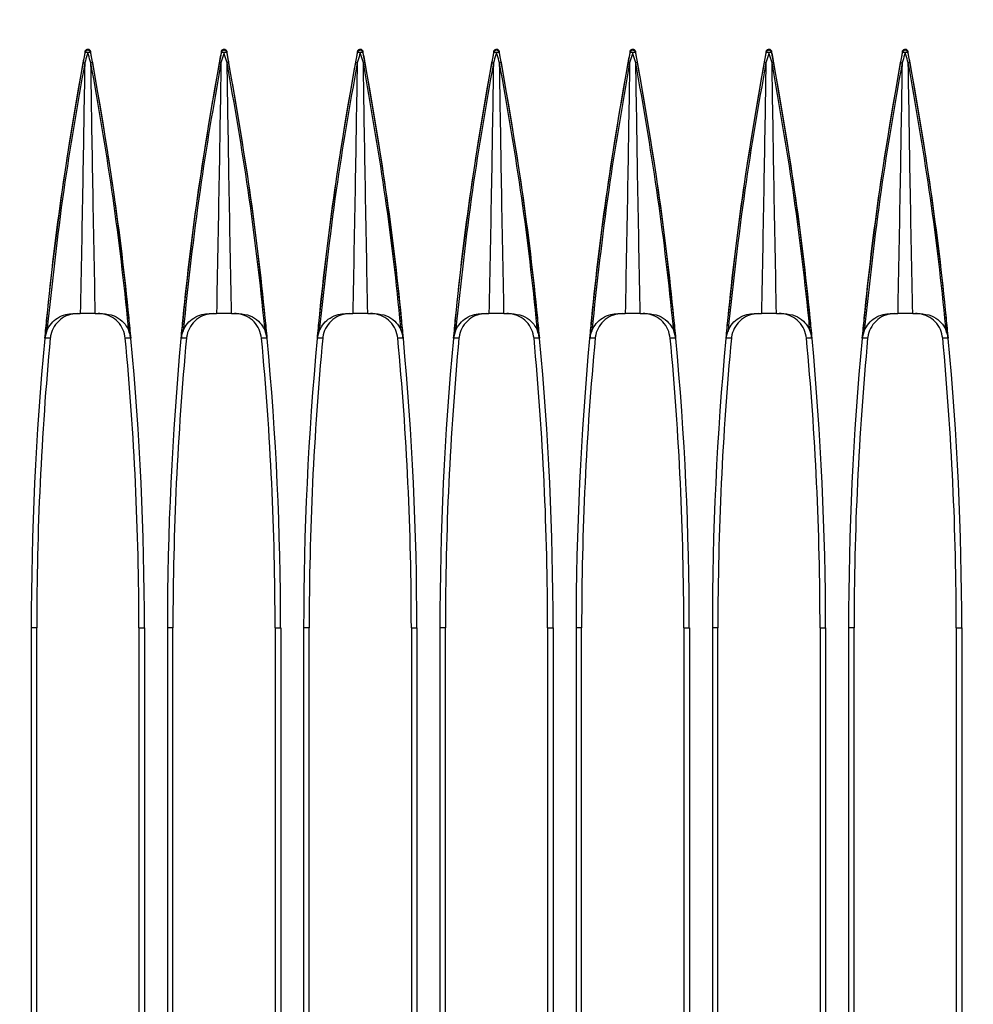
# Model space of a CAD drawing. Header units: millimetres. Extents: x 25 to 1935, y 715 to 2336.
# Tile 146 of 252: x 1328 to 1342, y 1004 to 1018. Entities that reach past the tile are written whole.
import ezdxf

# ---------------------------------------------------------------- set-up
doc = ezdxf.new("R2010")
doc.units = ezdxf.units.MM
doc.header["$LTSCALE"] = 2
doc.layers.get('0').update_dxf_attribs({"color": 2})
doc.styles.add('FS2312', font='simsun.ttf', dxfattribs={"width": 0.8})
doc.dimstyles.new('STANDARD$0', dxfattribs={"dimtxt": 3.5, "dimasz": 3, "dimexe": 1.5, "dimexo": 0.5, "dimgap": 1.5, "dimtad": 1, "dimdec": 1, "dimlfac": 5, "dimdsep": 46, "dimtxsty": 'FS2312', "dimblk1": 'OPEN', "dimblk2": 'OPEN', "dimsah": 1, "dimcen": 0, "dimclrd": 4, "dimclre": 4, "dimclrt": 4, "dimadec": 0, "dimazin": 0, "dimtfac": 1, "dimtdec": 1, "dimtmove": 1, "dimatfit": 0, "dimldrblk": 'OPEN', "dimfxl": 1, "dimtolj": 1, "dimtzin": 0, "dimlwd": 18, "dimlwe": 18, "dimarcsym": 1})

# ---------------------------------------------------------------- blocks, each defined once
blk = doc.blocks.new('_OPEN')
at = {"color": 0}
for p, q in [((-0.966, 0.259), (0, 0)), ((0, 0), (-1, 0)), ((0, 0), (-0.966, -0.259))]:
    blk.add_line(p, q, dxfattribs=at)
blk = doc.blocks.new('*D46')
at = {"color": 4, "lineweight": 18, "transparency": 16777216}
for p, q in [((1275.228, 1018.123), (1275.228, 1070.112)), ((1397.628, 1018.515), (1397.628, 1070.112)), ((1278.228, 1068.612), (1394.628, 1068.612))]:
    blk.add_line(p, q, dxfattribs=at)
at = {"layer": 'Defpoints', "color": 0, "transparency": 16777216}
for p in [(1397.628, 1068.612), (1397.628, 1018.015), (1275.228, 1017.623)]:
    blk.add_point(p, dxfattribs=at)
at = {"color": 4, "lineweight": 18, "transparency": 16777216, "xscale": 3, "yscale": 3, "zscale": 3, "rotation": 180}
blk.add_blockref('_OPEN', (1275.228, 1068.612), dxfattribs=at)
at = {"color": 4, "lineweight": 18, "transparency": 16777216, "xscale": 3, "yscale": 3, "zscale": 3}
blk.add_blockref('_OPEN', (1397.628, 1068.612), dxfattribs=at)
at = {"color": 4, "transparency": 16777216, "insert": (1336.428, 1071.862), "char_height": 3.5, "attachment_point": 5, "style": 'FS2312'}
blk.add_mtext('\\A1;612', dxfattribs=at)

msp = doc.modelspace()

# ---------------------------------------------------------------- linework, layer by layer
at = {"color": 2, "linetype": 'Continuous', "lineweight": 30}
for p, q in [((1329.389, 1017.655), (1329.389, 1017.67)), ((1329.467, 1017.67), (1329.467, 1017.655)), ((1331.389, 1017.655), (1331.389, 1017.67)), ((1331.467, 1017.67), (1331.467, 1017.655)), ((1333.389, 1017.655), (1333.389, 1017.67)), ((1333.467, 1017.67), (1333.467, 1017.655)), ((1335.389, 1017.655), (1335.389, 1017.67)), ((1335.467, 1017.67), (1335.467, 1017.655)), ((1337.389, 1017.655), (1337.389, 1017.67)), ((1337.467, 1017.67), (1337.467, 1017.655)), ((1339.389, 1017.655), (1339.389, 1017.67)), ((1339.467, 1017.67), (1339.467, 1017.655)), ((1341.389, 1017.655), (1341.389, 1017.67)), ((1341.467, 1017.67), (1341.467, 1017.655)), ((1329.21, 1013.82), (1329.318, 1013.82)), ((1329.538, 1013.82), (1329.646, 1013.82)), ((1331.21, 1013.82), (1331.318, 1013.82)), ((1331.538, 1013.82), (1331.646, 1013.82)), ((1333.21, 1013.82), (1333.318, 1013.82)), ((1333.538, 1013.82), (1333.646, 1013.82)), ((1335.21, 1013.82), (1335.318, 1013.82)), ((1335.538, 1013.82), (1335.646, 1013.82)), ((1337.21, 1013.82), (1337.318, 1013.82)), ((1337.538, 1013.82), (1337.646, 1013.82)), ((1339.21, 1013.82), (1339.318, 1013.82)), ((1339.538, 1013.82), (1339.646, 1013.82)), ((1341.21, 1013.82), (1341.318, 1013.82)), ((1341.538, 1013.82), (1341.646, 1013.82)), ((1328.597, 1009.204), (1328.597, 918.637)), ((1328.678, 1009.204), (1328.597, 1009.204)), ((1328.678, 990.62), (1328.678, 1009.204)), ((1330.178, 1009.204), (1330.26, 1009.204)), ((1330.178, 1009.204), (1330.178, 990.62)), ((1330.26, 1009.204), (1330.26, 918.637)), ((1330.597, 1009.204), (1330.597, 918.637)), ((1330.678, 1009.204), (1330.597, 1009.204)), ((1330.678, 990.62), (1330.678, 1009.204)), ((1332.178, 1009.204), (1332.26, 1009.204)), ((1332.178, 1009.204), (1332.178, 990.62)), ((1332.26, 1009.204), (1332.26, 918.637)), ((1332.597, 1009.204), (1332.597, 918.637)), ((1332.678, 1009.204), (1332.597, 1009.204)), ((1332.678, 990.62), (1332.678, 1009.204)), ((1334.178, 1009.204), (1334.26, 1009.204)), ((1334.178, 1009.204), (1334.178, 990.62)), ((1334.26, 1009.204), (1334.26, 918.637)), ((1334.597, 1009.204), (1334.597, 918.637)), ((1334.678, 1009.204), (1334.597, 1009.204)), ((1334.678, 990.62), (1334.678, 1009.204)), ((1336.178, 1009.204), (1336.26, 1009.204)), ((1336.178, 1009.204), (1336.178, 990.62)), ((1336.26, 1009.204), (1336.26, 918.637)), ((1336.597, 1009.204), (1336.597, 918.637)), ((1336.678, 1009.204), (1336.597, 1009.204)), ((1336.678, 990.62), (1336.678, 1009.204)), ((1338.178, 1009.204), (1338.26, 1009.204)), ((1338.178, 1009.204), (1338.178, 990.62)), ((1338.26, 1009.204), (1338.26, 918.637)), ((1338.597, 1009.204), (1338.597, 918.637)), ((1338.678, 1009.204), (1338.597, 1009.204)), ((1338.678, 990.62), (1338.678, 1009.204)), ((1340.178, 1009.204), (1340.26, 1009.204)), ((1340.178, 1009.204), (1340.178, 990.62)), ((1340.26, 1009.204), (1340.26, 918.637)), ((1340.597, 1009.204), (1340.597, 918.637)), ((1340.678, 1009.204), (1340.597, 1009.204)), ((1340.678, 990.62), (1340.678, 1009.204)), ((1342.178, 1009.204), (1342.26, 1009.204)), ((1342.178, 1009.204), (1342.178, 990.62)), ((1342.26, 1009.204), (1342.26, 918.637))]:
    msp.add_line(p, q, dxfattribs=at)
at = {"color": 2, "linetype": 'Continuous', "lineweight": 30, "flags": 128}
for points in [[(1328.877, 1013.458), (1328.838, 1013.458), (1328.8, 1013.458), (1328.799, 1013.458)], [(1330.058, 1013.458), (1330.057, 1013.458), (1330.018, 1013.458), (1329.979, 1013.458)], [(1330.877, 1013.458), (1330.838, 1013.458), (1330.8, 1013.458), (1330.799, 1013.458)], [(1332.058, 1013.458), (1332.057, 1013.458), (1332.018, 1013.458), (1331.979, 1013.458)], [(1332.877, 1013.458), (1332.838, 1013.458), (1332.8, 1013.458), (1332.799, 1013.458)], [(1334.058, 1013.458), (1334.057, 1013.458), (1334.018, 1013.458), (1333.979, 1013.458)], [(1334.877, 1013.458), (1334.838, 1013.458), (1334.8, 1013.458), (1334.799, 1013.458)], [(1336.058, 1013.458), (1336.057, 1013.458), (1336.018, 1013.458), (1335.979, 1013.458)], [(1336.877, 1013.458), (1336.838, 1013.458), (1336.8, 1013.458), (1336.799, 1013.458)], [(1338.058, 1013.458), (1338.057, 1013.458), (1338.018, 1013.458), (1337.979, 1013.458)], [(1338.877, 1013.458), (1338.838, 1013.458), (1338.8, 1013.458), (1338.799, 1013.458)], [(1340.058, 1013.458), (1340.057, 1013.458), (1340.018, 1013.458), (1339.979, 1013.458)], [(1340.877, 1013.458), (1340.838, 1013.458), (1340.8, 1013.458), (1340.799, 1013.458)], [(1342.058, 1013.458), (1342.057, 1013.458), (1342.018, 1013.458), (1341.979, 1013.458)]]:
    msp.add_lwpolyline(points, dxfattribs=at)
at = {"color": 2, "linetype": 'Continuous', "lineweight": 30}
for centre, radius, start, end in [((1329.428, 1017.646), 0.0402, 12.6345, 167.3655), ((1331.428, 1017.646), 0.0402, 12.6345, 167.3655), ((1333.428, 1017.646), 0.0402, 12.6345, 167.3655), ((1335.428, 1017.646), 0.0402, 12.6345, 167.3655), ((1337.428, 1017.646), 0.0402, 12.6345, 167.3655), ((1339.428, 1017.646), 0.0402, 12.6345, 167.3655), ((1341.428, 1017.646), 0.0402, 12.6345, 167.3655), ((1374.228, 1009.204), 45.631, 169.3088, 180), ((1329.398, 1017.535), 0.121, 75.3232, 94.1449), ((1329.459, 1017.535), 0.121, 85.8551, 104.6768), ((1284.628, 1009.204), 45.631, 0, 10.6912), ((1376.228, 1009.204), 45.631, 169.3088, 180), ((1331.398, 1017.535), 0.121, 75.3232, 94.1449), ((1331.459, 1017.535), 0.121, 85.8551, 104.6768), ((1286.628, 1009.204), 45.631, 0, 10.6912), ((1378.228, 1009.204), 45.631, 169.3088, 180), ((1333.398, 1017.535), 0.121, 75.3232, 94.1449), ((1333.459, 1017.535), 0.121, 85.8551, 104.6768), ((1288.628, 1009.204), 45.631, 0, 10.6912), ((1380.228, 1009.204), 45.631, 169.3088, 180), ((1335.398, 1017.535), 0.121, 75.3232, 94.1449), ((1335.459, 1017.535), 0.121, 85.8551, 104.6768), ((1290.628, 1009.204), 45.631, 0, 10.6912), ((1382.228, 1009.204), 45.631, 169.3088, 180), ((1337.398, 1017.535), 0.121, 75.3232, 94.1449), ((1337.459, 1017.535), 0.121, 85.8551, 104.6768), ((1292.628, 1009.204), 45.631, 0, 10.6912), ((1384.228, 1009.204), 45.631, 169.3088, 180), ((1339.398, 1017.535), 0.121, 75.3232, 94.1449), ((1339.459, 1017.535), 0.121, 85.8551, 104.6768), ((1294.628, 1009.204), 45.631, 0, 10.6912), ((1386.228, 1009.204), 45.631, 169.3088, 180), ((1341.398, 1017.535), 0.121, 75.3232, 94.1449), ((1341.459, 1017.535), 0.121, 85.8551, 104.6768), ((1296.628, 1009.204), 45.631, 0, 10.6912), ((1374.228, 1009.204), 45.55, 174.6418, 180), ((1284.628, 1009.204), 45.55, 0, 5.3582), ((1376.228, 1009.204), 45.55, 174.6418, 180), ((1286.628, 1009.204), 45.55, 0, 5.3582), ((1378.228, 1009.204), 45.55, 174.6418, 180), ((1288.628, 1009.204), 45.55, 0, 5.3582), ((1380.228, 1009.204), 45.55, 174.6418, 180), ((1290.628, 1009.204), 45.55, 0, 5.3582), ((1382.228, 1009.204), 45.55, 174.6418, 180), ((1292.628, 1009.204), 45.55, 0, 5.3582), ((1384.228, 1009.204), 45.55, 174.6418, 180), ((1294.628, 1009.204), 45.55, 0, 5.3582), ((1386.228, 1009.204), 45.55, 174.6418, 180), ((1296.628, 1009.204), 45.55, 0, 5.3582)]:
    msp.add_arc(centre, radius, start, end, dxfattribs=at)
for points, knots in [([(1329.389, 1017.67), (1329.39, 1017.674), (1329.393, 1017.683), (1329.402, 1017.694), (1329.414, 1017.701), (1329.428, 1017.704), (1329.441, 1017.702), (1329.453, 1017.695), (1329.462, 1017.685), (1329.466, 1017.676), (1329.467, 1017.671), (1329.467, 1017.67)], [0, 0, 0, 0, 0.126498, 0.253099, 0.376888, 0.496626, 0.613748, 0.73071, 0.849898, 0.972797, 1, 1, 1, 1]), ([(1331.389, 1017.67), (1331.39, 1017.674), (1331.393, 1017.683), (1331.402, 1017.694), (1331.414, 1017.701), (1331.428, 1017.704), (1331.441, 1017.702), (1331.453, 1017.695), (1331.462, 1017.685), (1331.466, 1017.676), (1331.467, 1017.671), (1331.467, 1017.67)], [0, 0, 0, 0, 0.126498, 0.253099, 0.376888, 0.496626, 0.613748, 0.73071, 0.849898, 0.972797, 1, 1, 1, 1]), ([(1333.389, 1017.67), (1333.39, 1017.674), (1333.393, 1017.683), (1333.402, 1017.694), (1333.414, 1017.701), (1333.428, 1017.704), (1333.441, 1017.702), (1333.453, 1017.695), (1333.462, 1017.685), (1333.466, 1017.676), (1333.467, 1017.671), (1333.467, 1017.67)], [0, 0, 0, 0, 0.126498, 0.253099, 0.376888, 0.496626, 0.613748, 0.73071, 0.849898, 0.972797, 1, 1, 1, 1]), ([(1335.389, 1017.67), (1335.39, 1017.674), (1335.393, 1017.683), (1335.402, 1017.694), (1335.414, 1017.701), (1335.428, 1017.704), (1335.441, 1017.702), (1335.453, 1017.695), (1335.462, 1017.685), (1335.466, 1017.676), (1335.467, 1017.671), (1335.467, 1017.67)], [0, 0, 0, 0, 0.126498, 0.253099, 0.376888, 0.496626, 0.613748, 0.73071, 0.849898, 0.972797, 1, 1, 1, 1]), ([(1337.389, 1017.67), (1337.39, 1017.674), (1337.393, 1017.683), (1337.402, 1017.694), (1337.414, 1017.701), (1337.428, 1017.704), (1337.441, 1017.702), (1337.453, 1017.695), (1337.462, 1017.685), (1337.466, 1017.676), (1337.467, 1017.671), (1337.467, 1017.67)], [0, 0, 0, 0, 0.126498, 0.253099, 0.376888, 0.496626, 0.613748, 0.73071, 0.849898, 0.972797, 1, 1, 1, 1]), ([(1339.389, 1017.67), (1339.39, 1017.674), (1339.393, 1017.683), (1339.402, 1017.694), (1339.414, 1017.701), (1339.428, 1017.704), (1339.441, 1017.702), (1339.453, 1017.695), (1339.462, 1017.685), (1339.466, 1017.676), (1339.467, 1017.671), (1339.467, 1017.67)], [0, 0, 0, 0, 0.126498, 0.253099, 0.376888, 0.496626, 0.613748, 0.73071, 0.849898, 0.972797, 1, 1, 1, 1]), ([(1341.389, 1017.67), (1341.39, 1017.674), (1341.393, 1017.683), (1341.402, 1017.694), (1341.414, 1017.701), (1341.428, 1017.704), (1341.441, 1017.702), (1341.453, 1017.695), (1341.462, 1017.685), (1341.466, 1017.676), (1341.467, 1017.671), (1341.467, 1017.67)], [0, 0, 0, 0, 0.1264981, 0.2530994, 0.3768883, 0.4966261, 0.6137483, 0.7307095, 0.8498979, 0.9727966, 1, 1, 1, 1]), ([(1329.361, 1017.506), (1329.363, 1017.516), (1329.373, 1017.566), (1329.382, 1017.616), (1329.389, 1017.655)], [0, 0, 0, 0, 0.207403, 1, 1, 1, 1]), ([(1329.428, 1017.651), (1329.416, 1017.612), (1329.401, 1017.562), (1329.386, 1017.512), (1329.383, 1017.502), (1329.383, 1017.502)], [0, 0, 0, 0, 0.791914, 0.999923, 1, 1, 1, 1]), ([(1329.474, 1017.502), (1329.474, 1017.502), (1329.471, 1017.512), (1329.455, 1017.562), (1329.44, 1017.612), (1329.428, 1017.651)], [0, 0, 0, 0, 0.000077, 0.208086, 1, 1, 1, 1]), ([(1329.467, 1017.655), (1329.475, 1017.616), (1329.484, 1017.566), (1329.493, 1017.516), (1329.495, 1017.506)], [0, 0, 0, 0, 0.792522, 1, 1, 1, 1]), ([(1331.361, 1017.506), (1331.363, 1017.516), (1331.373, 1017.566), (1331.382, 1017.616), (1331.389, 1017.655)], [0, 0, 0, 0, 0.2074033, 1, 1, 1, 1]), ([(1331.428, 1017.651), (1331.416, 1017.612), (1331.401, 1017.562), (1331.386, 1017.512), (1331.383, 1017.502), (1331.383, 1017.502)], [0, 0, 0, 0, 0.791914, 0.999923, 1, 1, 1, 1]), ([(1331.474, 1017.502), (1331.474, 1017.502), (1331.471, 1017.512), (1331.455, 1017.562), (1331.44, 1017.612), (1331.428, 1017.651)], [0, 0, 0, 0, 0.000077, 0.208086, 1, 1, 1, 1]), ([(1331.467, 1017.655), (1331.475, 1017.616), (1331.484, 1017.566), (1331.493, 1017.516), (1331.495, 1017.506)], [0, 0, 0, 0, 0.792522, 1, 1, 1, 1]), ([(1333.361, 1017.506), (1333.363, 1017.516), (1333.373, 1017.566), (1333.382, 1017.616), (1333.389, 1017.655)], [0, 0, 0, 0, 0.207403, 1, 1, 1, 1]), ([(1333.428, 1017.651), (1333.416, 1017.612), (1333.401, 1017.562), (1333.386, 1017.512), (1333.383, 1017.502), (1333.383, 1017.502)], [0, 0, 0, 0, 0.791914, 0.999923, 1, 1, 1, 1]), ([(1333.474, 1017.502), (1333.474, 1017.502), (1333.471, 1017.512), (1333.455, 1017.562), (1333.44, 1017.612), (1333.428, 1017.651)], [0, 0, 0, 0, 0.000077, 0.208086, 1, 1, 1, 1]), ([(1333.467, 1017.655), (1333.475, 1017.616), (1333.484, 1017.566), (1333.493, 1017.516), (1333.495, 1017.506)], [0, 0, 0, 0, 0.792522, 1, 1, 1, 1]), ([(1335.361, 1017.506), (1335.363, 1017.516), (1335.373, 1017.566), (1335.382, 1017.616), (1335.389, 1017.655)], [0, 0, 0, 0, 0.207403, 1, 1, 1, 1]), ([(1335.428, 1017.651), (1335.416, 1017.612), (1335.401, 1017.562), (1335.386, 1017.512), (1335.383, 1017.502), (1335.383, 1017.502)], [0, 0, 0, 0, 0.791914, 0.999923, 1, 1, 1, 1]), ([(1335.474, 1017.502), (1335.474, 1017.502), (1335.471, 1017.512), (1335.455, 1017.562), (1335.44, 1017.612), (1335.428, 1017.651)], [0, 0, 0, 0, 0.000077, 0.208086, 1, 1, 1, 1]), ([(1335.467, 1017.655), (1335.475, 1017.616), (1335.484, 1017.566), (1335.493, 1017.516), (1335.495, 1017.506)], [0, 0, 0, 0, 0.792522, 1, 1, 1, 1]), ([(1337.361, 1017.506), (1337.363, 1017.516), (1337.373, 1017.566), (1337.382, 1017.616), (1337.389, 1017.655)], [0, 0, 0, 0, 0.207403, 1, 1, 1, 1]), ([(1337.428, 1017.651), (1337.416, 1017.612), (1337.401, 1017.562), (1337.386, 1017.512), (1337.383, 1017.502), (1337.383, 1017.502)], [0, 0, 0, 0, 0.791914, 0.999923, 1, 1, 1, 1]), ([(1337.474, 1017.502), (1337.474, 1017.502), (1337.471, 1017.512), (1337.455, 1017.562), (1337.44, 1017.612), (1337.428, 1017.651)], [0, 0, 0, 0, 0.0000768, 0.2080855, 1, 1, 1, 1]), ([(1337.467, 1017.655), (1337.475, 1017.616), (1337.484, 1017.566), (1337.493, 1017.516), (1337.495, 1017.506)], [0, 0, 0, 0, 0.792522, 1, 1, 1, 1]), ([(1339.361, 1017.506), (1339.363, 1017.516), (1339.373, 1017.566), (1339.382, 1017.616), (1339.389, 1017.655)], [0, 0, 0, 0, 0.207403, 1, 1, 1, 1]), ([(1339.428, 1017.651), (1339.416, 1017.612), (1339.401, 1017.562), (1339.386, 1017.512), (1339.383, 1017.502), (1339.383, 1017.502)], [0, 0, 0, 0, 0.791914, 0.999923, 1, 1, 1, 1]), ([(1339.474, 1017.502), (1339.474, 1017.502), (1339.471, 1017.512), (1339.455, 1017.562), (1339.44, 1017.612), (1339.428, 1017.651)], [0, 0, 0, 0, 0.000077, 0.208086, 1, 1, 1, 1]), ([(1339.467, 1017.655), (1339.475, 1017.616), (1339.484, 1017.566), (1339.493, 1017.516), (1339.495, 1017.506)], [0, 0, 0, 0, 0.792522, 1, 1, 1, 1]), ([(1341.361, 1017.506), (1341.363, 1017.516), (1341.373, 1017.566), (1341.382, 1017.616), (1341.389, 1017.655)], [0, 0, 0, 0, 0.207403, 1, 1, 1, 1]), ([(1341.428, 1017.651), (1341.416, 1017.612), (1341.401, 1017.562), (1341.386, 1017.512), (1341.383, 1017.502), (1341.383, 1017.502)], [0, 0, 0, 0, 0.791914, 0.999923, 1, 1, 1, 1]), ([(1341.474, 1017.502), (1341.474, 1017.502), (1341.471, 1017.512), (1341.455, 1017.562), (1341.44, 1017.612), (1341.428, 1017.651)], [0, 0, 0, 0, 0.000077, 0.208086, 1, 1, 1, 1]), ([(1341.467, 1017.655), (1341.475, 1017.616), (1341.484, 1017.566), (1341.493, 1017.516), (1341.495, 1017.506)], [0, 0, 0, 0, 0.792522, 1, 1, 1, 1]), ([(1328.799, 1013.458), (1328.808, 1013.557), (1328.878, 1014.285), (1329.039, 1015.639), (1329.254, 1016.884), (1329.361, 1017.506)], [0, 0, 0, 0, 0.073363, 0.53668, 1, 1, 1, 1]), ([(1329.383, 1017.502), (1329.274, 1016.88), (1329.045, 1015.575), (1328.902, 1014.258), (1328.827, 1013.568)], [0, 0, 0, 0, 0.476437, 1, 1, 1, 1]), ([(1329.383, 1017.502), (1329.373, 1016.908), (1329.354, 1015.681), (1329.33, 1014.453), (1329.318, 1013.82)], [0, 0, 0, 0, 0.48457, 1, 1, 1, 1]), ([(1330.03, 1013.568), (1330.024, 1013.63), (1329.955, 1014.321), (1329.798, 1015.637), (1329.582, 1016.88), (1329.474, 1017.502)], [0, 0, 0, 0, 0.04722, 0.52362, 1, 1, 1, 1]), ([(1329.538, 1013.82), (1329.526, 1014.453), (1329.502, 1015.681), (1329.483, 1016.908), (1329.474, 1017.502)], [0, 0, 0, 0, 0.51543, 1, 1, 1, 1]), ([(1329.495, 1017.506), (1329.602, 1016.884), (1329.817, 1015.639), (1329.978, 1014.285), (1330.048, 1013.557), (1330.058, 1013.458)], [0, 0, 0, 0, 0.463268, 0.9265359, 1, 1, 1, 1]), ([(1330.799, 1013.458), (1330.808, 1013.557), (1330.878, 1014.285), (1331.039, 1015.639), (1331.254, 1016.884), (1331.361, 1017.506)], [0, 0, 0, 0, 0.073363, 0.53668, 1, 1, 1, 1]), ([(1331.383, 1017.502), (1331.274, 1016.88), (1331.045, 1015.575), (1330.902, 1014.258), (1330.827, 1013.568)], [0, 0, 0, 0, 0.476437, 1, 1, 1, 1]), ([(1331.383, 1017.502), (1331.373, 1016.908), (1331.354, 1015.681), (1331.33, 1014.453), (1331.318, 1013.82)], [0, 0, 0, 0, 0.48457, 1, 1, 1, 1]), ([(1332.03, 1013.568), (1332.024, 1013.63), (1331.955, 1014.321), (1331.798, 1015.637), (1331.582, 1016.88), (1331.474, 1017.502)], [0, 0, 0, 0, 0.04722, 0.52362, 1, 1, 1, 1]), ([(1331.538, 1013.82), (1331.526, 1014.453), (1331.502, 1015.681), (1331.483, 1016.908), (1331.474, 1017.502)], [0, 0, 0, 0, 0.51543, 1, 1, 1, 1]), ([(1331.495, 1017.506), (1331.602, 1016.884), (1331.817, 1015.639), (1331.978, 1014.285), (1332.048, 1013.557), (1332.058, 1013.458)], [0, 0, 0, 0, 0.463268, 0.9265359, 1, 1, 1, 1]), ([(1332.799, 1013.458), (1332.808, 1013.557), (1332.878, 1014.285), (1333.039, 1015.639), (1333.254, 1016.884), (1333.361, 1017.506)], [0, 0, 0, 0, 0.073363, 0.53668, 1, 1, 1, 1]), ([(1333.383, 1017.502), (1333.274, 1016.88), (1333.045, 1015.575), (1332.902, 1014.258), (1332.827, 1013.568)], [0, 0, 0, 0, 0.476437, 1, 1, 1, 1]), ([(1333.383, 1017.502), (1333.373, 1016.908), (1333.354, 1015.681), (1333.33, 1014.453), (1333.318, 1013.82)], [0, 0, 0, 0, 0.48457, 1, 1, 1, 1]), ([(1334.03, 1013.568), (1334.024, 1013.63), (1333.955, 1014.321), (1333.798, 1015.637), (1333.582, 1016.88), (1333.474, 1017.502)], [0, 0, 0, 0, 0.04722, 0.52362, 1, 1, 1, 1]), ([(1333.538, 1013.82), (1333.526, 1014.453), (1333.502, 1015.681), (1333.483, 1016.908), (1333.474, 1017.502)], [0, 0, 0, 0, 0.51543, 1, 1, 1, 1]), ([(1333.495, 1017.506), (1333.602, 1016.884), (1333.817, 1015.639), (1333.978, 1014.285), (1334.048, 1013.557), (1334.058, 1013.458)], [0, 0, 0, 0, 0.463268, 0.9265359, 1, 1, 1, 1]), ([(1334.799, 1013.458), (1334.808, 1013.557), (1334.878, 1014.285), (1335.039, 1015.639), (1335.254, 1016.884), (1335.361, 1017.506)], [0, 0, 0, 0, 0.073363, 0.53668, 1, 1, 1, 1]), ([(1335.383, 1017.502), (1335.274, 1016.88), (1335.045, 1015.575), (1334.902, 1014.258), (1334.827, 1013.568)], [0, 0, 0, 0, 0.476437, 1, 1, 1, 1]), ([(1335.383, 1017.502), (1335.373, 1016.908), (1335.354, 1015.681), (1335.33, 1014.453), (1335.318, 1013.82)], [0, 0, 0, 0, 0.48457, 1, 1, 1, 1]), ([(1336.03, 1013.568), (1336.024, 1013.63), (1335.955, 1014.321), (1335.798, 1015.637), (1335.582, 1016.88), (1335.474, 1017.502)], [0, 0, 0, 0, 0.04722, 0.52362, 1, 1, 1, 1]), ([(1335.538, 1013.82), (1335.526, 1014.453), (1335.502, 1015.681), (1335.483, 1016.908), (1335.474, 1017.502)], [0, 0, 0, 0, 0.51543, 1, 1, 1, 1]), ([(1335.495, 1017.506), (1335.602, 1016.884), (1335.817, 1015.639), (1335.978, 1014.285), (1336.048, 1013.557), (1336.058, 1013.458)], [0, 0, 0, 0, 0.463268, 0.9265359, 1, 1, 1, 1]), ([(1336.799, 1013.458), (1336.808, 1013.557), (1336.878, 1014.285), (1337.039, 1015.639), (1337.254, 1016.884), (1337.361, 1017.506)], [0, 0, 0, 0, 0.073363, 0.53668, 1, 1, 1, 1]), ([(1337.383, 1017.502), (1337.274, 1016.88), (1337.045, 1015.575), (1336.902, 1014.258), (1336.827, 1013.568)], [0, 0, 0, 0, 0.476437, 1, 1, 1, 1]), ([(1337.383, 1017.502), (1337.373, 1016.908), (1337.354, 1015.681), (1337.33, 1014.453), (1337.318, 1013.82)], [0, 0, 0, 0, 0.48457, 1, 1, 1, 1]), ([(1338.03, 1013.568), (1338.024, 1013.63), (1337.955, 1014.321), (1337.798, 1015.637), (1337.582, 1016.88), (1337.474, 1017.502)], [0, 0, 0, 0, 0.04722, 0.52362, 1, 1, 1, 1]), ([(1337.538, 1013.82), (1337.526, 1014.453), (1337.502, 1015.681), (1337.483, 1016.908), (1337.474, 1017.502)], [0, 0, 0, 0, 0.51543, 1, 1, 1, 1]), ([(1337.495, 1017.506), (1337.602, 1016.884), (1337.817, 1015.639), (1337.978, 1014.285), (1338.048, 1013.557), (1338.058, 1013.458)], [0, 0, 0, 0, 0.463268, 0.926536, 1, 1, 1, 1]), ([(1338.799, 1013.458), (1338.808, 1013.557), (1338.878, 1014.285), (1339.039, 1015.639), (1339.254, 1016.884), (1339.361, 1017.506)], [0, 0, 0, 0, 0.073363, 0.53668, 1, 1, 1, 1]), ([(1339.383, 1017.502), (1339.274, 1016.88), (1339.045, 1015.575), (1338.902, 1014.258), (1338.827, 1013.568)], [0, 0, 0, 0, 0.476437, 1, 1, 1, 1]), ([(1339.383, 1017.502), (1339.373, 1016.908), (1339.354, 1015.681), (1339.33, 1014.453), (1339.318, 1013.82)], [0, 0, 0, 0, 0.48457, 1, 1, 1, 1]), ([(1340.03, 1013.568), (1340.024, 1013.63), (1339.955, 1014.321), (1339.798, 1015.637), (1339.582, 1016.88), (1339.474, 1017.502)], [0, 0, 0, 0, 0.04722, 0.52362, 1, 1, 1, 1]), ([(1339.538, 1013.82), (1339.526, 1014.453), (1339.502, 1015.681), (1339.483, 1016.908), (1339.474, 1017.502)], [0, 0, 0, 0, 0.51543, 1, 1, 1, 1]), ([(1339.495, 1017.506), (1339.602, 1016.884), (1339.817, 1015.639), (1339.978, 1014.285), (1340.048, 1013.557), (1340.058, 1013.458)], [0, 0, 0, 0, 0.463268, 0.9265359, 1, 1, 1, 1]), ([(1340.799, 1013.458), (1340.808, 1013.557), (1340.878, 1014.285), (1341.039, 1015.639), (1341.254, 1016.884), (1341.361, 1017.506)], [0, 0, 0, 0, 0.073363, 0.53668, 1, 1, 1, 1]), ([(1341.383, 1017.502), (1341.274, 1016.88), (1341.045, 1015.575), (1340.902, 1014.258), (1340.827, 1013.568)], [0, 0, 0, 0, 0.476437, 1, 1, 1, 1]), ([(1341.383, 1017.502), (1341.373, 1016.908), (1341.354, 1015.681), (1341.33, 1014.453), (1341.318, 1013.82)], [0, 0, 0, 0, 0.48457, 1, 1, 1, 1]), ([(1342.03, 1013.568), (1342.024, 1013.63), (1341.955, 1014.321), (1341.798, 1015.637), (1341.582, 1016.88), (1341.474, 1017.502)], [0, 0, 0, 0, 0.04722, 0.52362, 1, 1, 1, 1]), ([(1341.538, 1013.82), (1341.526, 1014.453), (1341.502, 1015.681), (1341.483, 1016.908), (1341.474, 1017.502)], [0, 0, 0, 0, 0.51543, 1, 1, 1, 1]), ([(1341.495, 1017.506), (1341.602, 1016.884), (1341.817, 1015.639), (1341.978, 1014.285), (1342.048, 1013.557), (1342.058, 1013.458)], [0, 0, 0, 0, 0.463268, 0.926536, 1, 1, 1, 1]), ([(1328.827, 1013.568), (1328.847, 1013.606), (1328.887, 1013.683), (1328.987, 1013.764), (1329.097, 1013.812), (1329.175, 1013.818), (1329.21, 1013.82)], [0, 0, 0, 0, 0.244318, 0.487298, 0.766339, 1, 1, 1, 1]), ([(1329.276, 1013.82), (1329.231, 1013.816), (1329.141, 1013.807), (1329.021, 1013.738), (1328.93, 1013.636), (1328.888, 1013.536), (1328.879, 1013.475), (1328.877, 1013.458)], [0, 0, 0, 0, 0.2286101, 0.4572245, 0.685714, 0.9139416, 1, 1, 1, 1]), ([(1329.538, 1013.82), (1329.518, 1013.82), (1329.478, 1013.82), (1329.41, 1013.82), (1329.355, 1013.82), (1329.327, 1013.82), (1329.318, 1013.82)], [0, 0, 0, 0, 0.289036, 0.577992, 0.866411, 1, 1, 1, 1]), ([(1329.979, 1013.458), (1329.971, 1013.502), (1329.953, 1013.591), (1329.874, 1013.704), (1329.764, 1013.784), (1329.66, 1013.817), (1329.598, 1013.82), (1329.58, 1013.82)], [0, 0, 0, 0, 0.227964, 0.455923, 0.684031, 0.912408, 1, 1, 1, 1]), ([(1329.646, 1013.82), (1329.703, 1013.814), (1329.805, 1013.803), (1329.931, 1013.72), (1329.999, 1013.636), (1330.023, 1013.582), (1330.03, 1013.568)], [0, 0, 0, 0, 0.3737696, 0.6697393, 0.9123961, 1, 1, 1, 1]), ([(1330.827, 1013.568), (1330.847, 1013.606), (1330.887, 1013.683), (1330.987, 1013.764), (1331.097, 1013.812), (1331.175, 1013.818), (1331.21, 1013.82)], [0, 0, 0, 0, 0.244318, 0.487298, 0.766339, 1, 1, 1, 1]), ([(1331.276, 1013.82), (1331.231, 1013.816), (1331.141, 1013.807), (1331.021, 1013.738), (1330.93, 1013.636), (1330.888, 1013.536), (1330.879, 1013.475), (1330.877, 1013.458)], [0, 0, 0, 0, 0.22861, 0.457225, 0.685714, 0.913942, 1, 1, 1, 1]), ([(1331.538, 1013.82), (1331.518, 1013.82), (1331.478, 1013.82), (1331.41, 1013.82), (1331.355, 1013.82), (1331.327, 1013.82), (1331.318, 1013.82)], [0, 0, 0, 0, 0.289036, 0.577992, 0.866411, 1, 1, 1, 1]), ([(1331.979, 1013.458), (1331.971, 1013.502), (1331.953, 1013.591), (1331.874, 1013.704), (1331.764, 1013.784), (1331.66, 1013.817), (1331.598, 1013.82), (1331.58, 1013.82)], [0, 0, 0, 0, 0.227964, 0.455923, 0.684031, 0.912408, 1, 1, 1, 1]), ([(1331.646, 1013.82), (1331.703, 1013.814), (1331.805, 1013.803), (1331.931, 1013.72), (1331.999, 1013.636), (1332.023, 1013.582), (1332.03, 1013.568)], [0, 0, 0, 0, 0.37377, 0.669739, 0.912396, 1, 1, 1, 1]), ([(1332.827, 1013.568), (1332.847, 1013.606), (1332.887, 1013.683), (1332.987, 1013.764), (1333.097, 1013.812), (1333.175, 1013.818), (1333.21, 1013.82)], [0, 0, 0, 0, 0.2443179, 0.487298, 0.7663391, 1, 1, 1, 1]), ([(1333.276, 1013.82), (1333.231, 1013.816), (1333.141, 1013.807), (1333.021, 1013.738), (1332.93, 1013.636), (1332.888, 1013.536), (1332.879, 1013.475), (1332.877, 1013.458)], [0, 0, 0, 0, 0.22861, 0.457225, 0.685714, 0.913942, 1, 1, 1, 1]), ([(1333.538, 1013.82), (1333.518, 1013.82), (1333.478, 1013.82), (1333.41, 1013.82), (1333.355, 1013.82), (1333.327, 1013.82), (1333.318, 1013.82)], [0, 0, 0, 0, 0.289036, 0.577992, 0.866411, 1, 1, 1, 1]), ([(1333.979, 1013.458), (1333.971, 1013.502), (1333.953, 1013.591), (1333.874, 1013.704), (1333.764, 1013.784), (1333.66, 1013.817), (1333.598, 1013.82), (1333.58, 1013.82)], [0, 0, 0, 0, 0.227964, 0.455923, 0.684031, 0.912408, 1, 1, 1, 1]), ([(1333.646, 1013.82), (1333.703, 1013.814), (1333.805, 1013.803), (1333.931, 1013.72), (1333.999, 1013.636), (1334.023, 1013.582), (1334.03, 1013.568)], [0, 0, 0, 0, 0.37377, 0.669739, 0.912396, 1, 1, 1, 1]), ([(1334.827, 1013.568), (1334.847, 1013.606), (1334.887, 1013.683), (1334.987, 1013.764), (1335.097, 1013.812), (1335.175, 1013.818), (1335.21, 1013.82)], [0, 0, 0, 0, 0.244318, 0.487298, 0.766339, 1, 1, 1, 1]), ([(1335.276, 1013.82), (1335.231, 1013.816), (1335.141, 1013.807), (1335.021, 1013.738), (1334.93, 1013.636), (1334.888, 1013.536), (1334.879, 1013.475), (1334.877, 1013.458)], [0, 0, 0, 0, 0.22861, 0.457225, 0.685714, 0.913942, 1, 1, 1, 1]), ([(1335.538, 1013.82), (1335.518, 1013.82), (1335.478, 1013.82), (1335.41, 1013.82), (1335.355, 1013.82), (1335.327, 1013.82), (1335.318, 1013.82)], [0, 0, 0, 0, 0.289036, 0.577992, 0.866411, 1, 1, 1, 1]), ([(1335.979, 1013.458), (1335.971, 1013.502), (1335.953, 1013.591), (1335.874, 1013.704), (1335.764, 1013.784), (1335.66, 1013.817), (1335.598, 1013.82), (1335.58, 1013.82)], [0, 0, 0, 0, 0.227964, 0.455923, 0.684031, 0.912408, 1, 1, 1, 1]), ([(1335.646, 1013.82), (1335.703, 1013.814), (1335.805, 1013.803), (1335.931, 1013.72), (1335.999, 1013.636), (1336.023, 1013.582), (1336.03, 1013.568)], [0, 0, 0, 0, 0.37377, 0.669739, 0.912396, 1, 1, 1, 1]), ([(1336.827, 1013.568), (1336.847, 1013.606), (1336.887, 1013.683), (1336.987, 1013.764), (1337.097, 1013.812), (1337.175, 1013.818), (1337.21, 1013.82)], [0, 0, 0, 0, 0.244318, 0.487298, 0.766339, 1, 1, 1, 1]), ([(1337.276, 1013.82), (1337.231, 1013.816), (1337.141, 1013.807), (1337.021, 1013.738), (1336.93, 1013.636), (1336.888, 1013.536), (1336.879, 1013.475), (1336.877, 1013.458)], [0, 0, 0, 0, 0.2286101, 0.4572245, 0.685714, 0.9139416, 1, 1, 1, 1]), ([(1337.538, 1013.82), (1337.518, 1013.82), (1337.478, 1013.82), (1337.41, 1013.82), (1337.355, 1013.82), (1337.327, 1013.82), (1337.318, 1013.82)], [0, 0, 0, 0, 0.289036, 0.577992, 0.866411, 1, 1, 1, 1]), ([(1337.979, 1013.458), (1337.971, 1013.502), (1337.953, 1013.591), (1337.874, 1013.704), (1337.764, 1013.784), (1337.66, 1013.817), (1337.598, 1013.82), (1337.58, 1013.82)], [0, 0, 0, 0, 0.227964, 0.455923, 0.684031, 0.912408, 1, 1, 1, 1]), ([(1337.646, 1013.82), (1337.703, 1013.814), (1337.805, 1013.803), (1337.931, 1013.72), (1337.999, 1013.636), (1338.023, 1013.582), (1338.03, 1013.568)], [0, 0, 0, 0, 0.37377, 0.669739, 0.912396, 1, 1, 1, 1]), ([(1338.827, 1013.568), (1338.847, 1013.606), (1338.887, 1013.683), (1338.987, 1013.764), (1339.097, 1013.812), (1339.175, 1013.818), (1339.21, 1013.82)], [0, 0, 0, 0, 0.244318, 0.487298, 0.766339, 1, 1, 1, 1]), ([(1339.276, 1013.82), (1339.231, 1013.816), (1339.141, 1013.807), (1339.021, 1013.738), (1338.93, 1013.636), (1338.888, 1013.536), (1338.879, 1013.475), (1338.877, 1013.458)], [0, 0, 0, 0, 0.22861, 0.457225, 0.685714, 0.913942, 1, 1, 1, 1]), ([(1339.538, 1013.82), (1339.518, 1013.82), (1339.478, 1013.82), (1339.41, 1013.82), (1339.355, 1013.82), (1339.327, 1013.82), (1339.318, 1013.82)], [0, 0, 0, 0, 0.289036, 0.577992, 0.866411, 1, 1, 1, 1]), ([(1339.979, 1013.458), (1339.971, 1013.502), (1339.953, 1013.591), (1339.874, 1013.704), (1339.764, 1013.784), (1339.66, 1013.817), (1339.598, 1013.82), (1339.58, 1013.82)], [0, 0, 0, 0, 0.227964, 0.455923, 0.684031, 0.912408, 1, 1, 1, 1]), ([(1339.646, 1013.82), (1339.703, 1013.814), (1339.805, 1013.803), (1339.931, 1013.72), (1339.999, 1013.636), (1340.023, 1013.582), (1340.03, 1013.568)], [0, 0, 0, 0, 0.37377, 0.669739, 0.912396, 1, 1, 1, 1]), ([(1340.827, 1013.568), (1340.847, 1013.606), (1340.887, 1013.683), (1340.987, 1013.764), (1341.097, 1013.812), (1341.175, 1013.818), (1341.21, 1013.82)], [0, 0, 0, 0, 0.244318, 0.487298, 0.766339, 1, 1, 1, 1]), ([(1341.276, 1013.82), (1341.231, 1013.816), (1341.141, 1013.807), (1341.021, 1013.738), (1340.93, 1013.636), (1340.888, 1013.536), (1340.879, 1013.475), (1340.877, 1013.458)], [0, 0, 0, 0, 0.22861, 0.457225, 0.685714, 0.913942, 1, 1, 1, 1]), ([(1341.538, 1013.82), (1341.518, 1013.82), (1341.478, 1013.82), (1341.41, 1013.82), (1341.355, 1013.82), (1341.327, 1013.82), (1341.318, 1013.82)], [0, 0, 0, 0, 0.289036, 0.577992, 0.866411, 1, 1, 1, 1]), ([(1341.979, 1013.458), (1341.971, 1013.502), (1341.953, 1013.591), (1341.874, 1013.704), (1341.764, 1013.784), (1341.66, 1013.817), (1341.598, 1013.82), (1341.58, 1013.82)], [0, 0, 0, 0, 0.227964, 0.455923, 0.684031, 0.912408, 1, 1, 1, 1]), ([(1341.646, 1013.82), (1341.703, 1013.814), (1341.805, 1013.803), (1341.931, 1013.72), (1341.999, 1013.636), (1342.023, 1013.582), (1342.03, 1013.568)], [0, 0, 0, 0, 0.37377, 0.669739, 0.912396, 1, 1, 1, 1]), ([(1328.827, 1013.568), (1328.819, 1013.546), (1328.806, 1013.51), (1328.8, 1013.473), (1328.799, 1013.458), (1328.799, 1013.458)], [0, 0, 0, 0, 0.606844, 0.984827, 1, 1, 1, 1]), ([(1330.058, 1013.458), (1330.058, 1013.458), (1330.056, 1013.47), (1330.051, 1013.508), (1330.038, 1013.543), (1330.03, 1013.568)], [0, 0, 0, 0, 0.015177, 0.320223, 1, 1, 1, 1]), ([(1330.827, 1013.568), (1330.819, 1013.546), (1330.806, 1013.51), (1330.8, 1013.473), (1330.799, 1013.458), (1330.799, 1013.458)], [0, 0, 0, 0, 0.606844, 0.984827, 1, 1, 1, 1]), ([(1332.058, 1013.458), (1332.058, 1013.458), (1332.056, 1013.47), (1332.051, 1013.508), (1332.038, 1013.543), (1332.03, 1013.568)], [0, 0, 0, 0, 0.015177, 0.320223, 1, 1, 1, 1]), ([(1332.827, 1013.568), (1332.819, 1013.546), (1332.806, 1013.51), (1332.8, 1013.473), (1332.799, 1013.458), (1332.799, 1013.458)], [0, 0, 0, 0, 0.606844, 0.984827, 1, 1, 1, 1]), ([(1334.058, 1013.458), (1334.058, 1013.458), (1334.056, 1013.47), (1334.051, 1013.508), (1334.038, 1013.543), (1334.03, 1013.568)], [0, 0, 0, 0, 0.015177, 0.320223, 1, 1, 1, 1]), ([(1334.827, 1013.568), (1334.819, 1013.546), (1334.806, 1013.51), (1334.8, 1013.473), (1334.799, 1013.458), (1334.799, 1013.458)], [0, 0, 0, 0, 0.606844, 0.984827, 1, 1, 1, 1]), ([(1336.058, 1013.458), (1336.058, 1013.458), (1336.056, 1013.47), (1336.051, 1013.508), (1336.038, 1013.543), (1336.03, 1013.568)], [0, 0, 0, 0, 0.015177, 0.320223, 1, 1, 1, 1]), ([(1336.827, 1013.568), (1336.819, 1013.546), (1336.806, 1013.51), (1336.8, 1013.473), (1336.799, 1013.458), (1336.799, 1013.458)], [0, 0, 0, 0, 0.606844, 0.984827, 1, 1, 1, 1]), ([(1338.058, 1013.458), (1338.058, 1013.458), (1338.056, 1013.47), (1338.051, 1013.508), (1338.038, 1013.543), (1338.03, 1013.568)], [0, 0, 0, 0, 0.015177, 0.320223, 1, 1, 1, 1]), ([(1338.827, 1013.568), (1338.819, 1013.546), (1338.806, 1013.51), (1338.8, 1013.473), (1338.799, 1013.458), (1338.799, 1013.458)], [0, 0, 0, 0, 0.606844, 0.984827, 1, 1, 1, 1]), ([(1340.058, 1013.458), (1340.058, 1013.458), (1340.056, 1013.47), (1340.051, 1013.508), (1340.038, 1013.543), (1340.03, 1013.568)], [0, 0, 0, 0, 0.015177, 0.320223, 1, 1, 1, 1]), ([(1340.827, 1013.568), (1340.819, 1013.546), (1340.806, 1013.51), (1340.8, 1013.473), (1340.799, 1013.458), (1340.799, 1013.458)], [0, 0, 0, 0, 0.606844, 0.984827, 1, 1, 1, 1]), ([(1342.058, 1013.458), (1342.058, 1013.458), (1342.056, 1013.47), (1342.051, 1013.508), (1342.038, 1013.543), (1342.03, 1013.568)], [0, 0, 0, 0, 0.015177, 0.320223, 1, 1, 1, 1])]:
    msp.add_open_spline(points, degree=3, knots=knots, dxfattribs=at)
for points in [[(1329.361, 1017.506), (1329.362, 1017.506), (1329.363, 1017.506), (1329.367, 1017.505), (1329.374, 1017.504), (1329.38, 1017.503), (1329.383, 1017.502)], [(1329.495, 1017.506), (1329.494, 1017.506), (1329.494, 1017.506), (1329.489, 1017.505), (1329.483, 1017.504), (1329.477, 1017.503), (1329.474, 1017.502)], [(1331.361, 1017.506), (1331.362, 1017.506), (1331.363, 1017.506), (1331.367, 1017.505), (1331.374, 1017.504), (1331.38, 1017.503), (1331.383, 1017.502)], [(1331.495, 1017.506), (1331.494, 1017.506), (1331.494, 1017.506), (1331.489, 1017.505), (1331.483, 1017.504), (1331.477, 1017.503), (1331.474, 1017.502)], [(1333.361, 1017.506), (1333.362, 1017.506), (1333.363, 1017.506), (1333.367, 1017.505), (1333.374, 1017.504), (1333.38, 1017.503), (1333.383, 1017.502)], [(1333.495, 1017.506), (1333.494, 1017.506), (1333.494, 1017.506), (1333.489, 1017.505), (1333.483, 1017.504), (1333.477, 1017.503), (1333.474, 1017.502)], [(1335.361, 1017.506), (1335.362, 1017.506), (1335.363, 1017.506), (1335.367, 1017.505), (1335.374, 1017.504), (1335.38, 1017.503), (1335.383, 1017.502)], [(1335.495, 1017.506), (1335.494, 1017.506), (1335.494, 1017.506), (1335.489, 1017.505), (1335.483, 1017.504), (1335.477, 1017.503), (1335.474, 1017.502)], [(1337.361, 1017.506), (1337.362, 1017.506), (1337.363, 1017.506), (1337.367, 1017.505), (1337.374, 1017.504), (1337.38, 1017.503), (1337.383, 1017.502)], [(1337.495, 1017.506), (1337.494, 1017.506), (1337.494, 1017.506), (1337.489, 1017.505), (1337.483, 1017.504), (1337.477, 1017.503), (1337.474, 1017.502)], [(1339.361, 1017.506), (1339.362, 1017.506), (1339.363, 1017.506), (1339.367, 1017.505), (1339.374, 1017.504), (1339.38, 1017.503), (1339.383, 1017.502)], [(1339.495, 1017.506), (1339.494, 1017.506), (1339.494, 1017.506), (1339.489, 1017.505), (1339.483, 1017.504), (1339.477, 1017.503), (1339.474, 1017.502)], [(1341.361, 1017.506), (1341.362, 1017.506), (1341.363, 1017.506), (1341.367, 1017.505), (1341.374, 1017.504), (1341.38, 1017.503), (1341.383, 1017.502)], [(1341.495, 1017.506), (1341.494, 1017.506), (1341.494, 1017.506), (1341.489, 1017.505), (1341.483, 1017.504), (1341.477, 1017.503), (1341.474, 1017.502)]]:
    msp.add_open_spline(points, degree=3, dxfattribs=at)

# ---------------------------------------------------------------- dimensions: what is measured, and where the dimension line sits
dim = msp.add_linear_dim(base=(1397.628, 1068.612), p1=(1275.228, 1017.623), p2=(1397.628, 1018.015), dimstyle='STANDARD$0')
dim.commit()
dim.dimension.update_dxf_attribs({"geometry": '*D46', "text_midpoint": (1336.428, 1071.862)})

doc.saveas('drawing.dxf')
